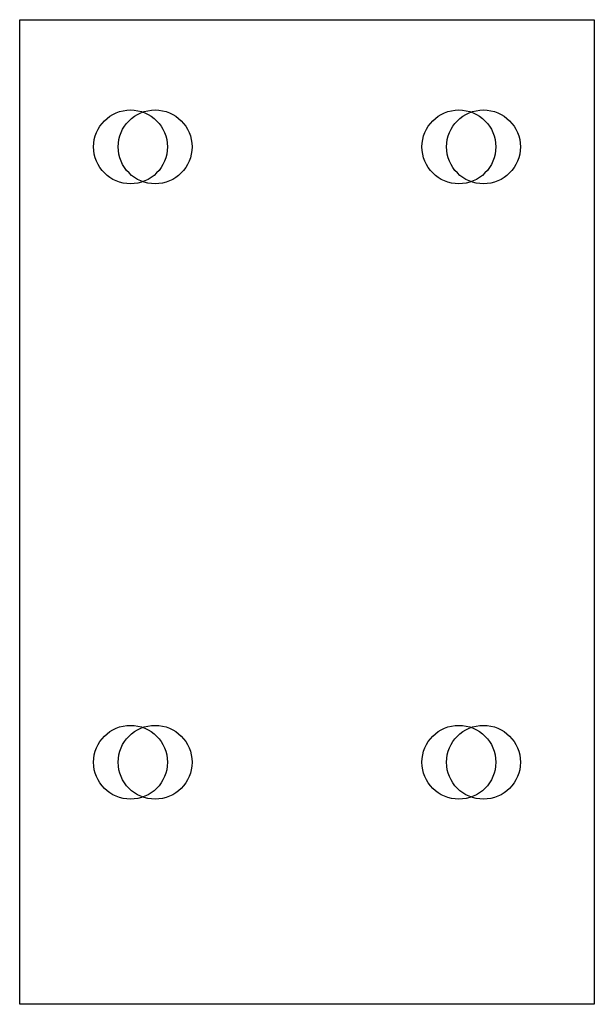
# Model space of a CAD drawing. Extents: x -70 to 70, y -20 to 220.
import ezdxf

# ---------------------------------------------------------------- set-up
doc = ezdxf.new("R2010")
doc.units = 0

msp = doc.modelspace()

# ---------------------------------------------------------------- linework, layer by layer
for p, q in [((-70, -20), (-70, 220)), ((-70, 220), (70, 220)), ((70, 220), (70, -20)), ((70, -20), (-70, -20))]:
    msp.add_line(p, q)
at = {"layer": 'PS_SOLID'}
for centre in [(-43, 189), (-37, 189), (37, 189), (43, 189), (-43, 39), (-37, 39), (37, 39), (43, 39)]:
    msp.add_circle(centre, 9, dxfattribs=at)

doc.saveas('drawing.dxf')
